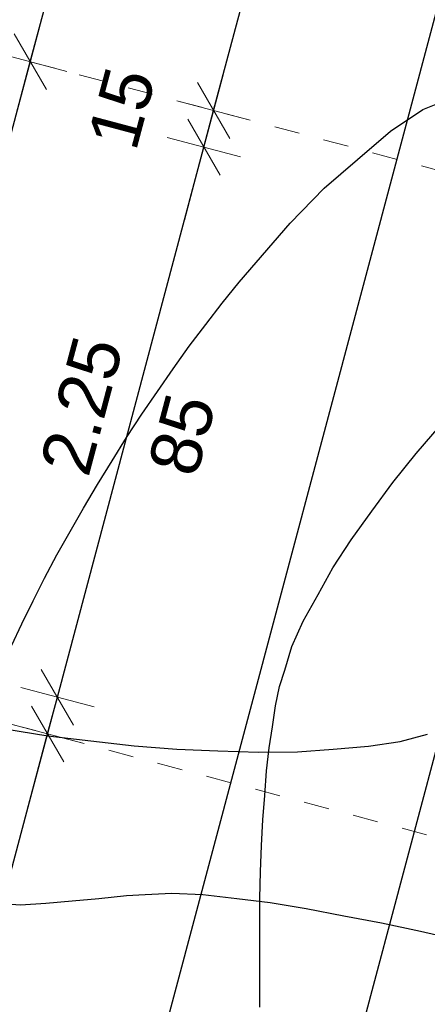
# Model space of a CAD drawing. Header units: metres. Extents: x 4462371 to 4462630, y 5328161 to 5328403.
# Tile 71 of 152: x 4462433.46 to 4462435.07, y 5328269.91 to 5328273.8. Entities that reach past the tile are written whole.
import ezdxf

# ---------------------------------------------------------------- set-up
doc = ezdxf.new("R2010")
doc.units = ezdxf.units.M
doc.header["$PDMODE"] = 65
doc.linetypes.add('AUSGEZOGEN', pattern=[0])
doc.linetypes.add('VERDECKT2_S2', pattern=[0.15000000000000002, 0.1, -0.05])
doc.layers.add('B31_BEWLIN', color=3, linetype='AUSGEZOGEN')
doc.layers.add('Maßlinie_Allgemein', color=7, linetype='AUSGEZOGEN', lineweight=13)
doc.layers.add('Standard', color=7, linetype='AUSGEZOGEN', lineweight=13)
doc.styles.add('ARIAL', font='ARIAL.TTF')
doc.dimstyles.new('_DIMSTYLE_20', dxfattribs={"dimtxt": 0.2, "dimasz": 0.3, "dimexe": 0, "dimexo": 0, "dimgap": 0.1, "dimtad": 2, "dimdec": 1, "dimlfac": 100, "dimrnd": 0.5, "dimzin": 4, "dimdsep": 46, "dimtxsty": 'ARIAL', "dimblk1": 'ALL_ML_STRICH', "dimblk2": 'ALL_ML_STRICH', "dimsah": 1, "dimcen": 0, "dimclrd": 7, "dimclre": 7, "dimclrt": 7, "dimadec": 0, "dimazin": 0, "dimtfac": 1, "dimtdec": 0, "dimtix": 1, "dimtmove": 2, "dimatfit": 3, "dimfxl": 0, "dimtvp": 1.2, "dimtzin": 0, "dimlwd": 0, "dimlwe": 13, "dimarcsym": 0})
doc.dimstyles.new('_DIMSTYLE_3', dxfattribs={"dimtxt": 0.2, "dimasz": 0.3, "dimexe": 0, "dimexo": 0, "dimgap": 0.1, "dimtad": 2, "dimrnd": 0.005, "dimzin": 4, "dimdsep": 46, "dimtxsty": 'ARIAL', "dimblk1": 'ALL_ML_STRICH', "dimblk2": 'ALL_ML_STRICH', "dimsah": 1, "dimcen": 0, "dimclrd": 7, "dimclre": 7, "dimclrt": 7, "dimadec": 0, "dimazin": 0, "dimtfac": 1, "dimtdec": 0, "dimtix": 1, "dimtmove": 2, "dimatfit": 3, "dimfxl": 0, "dimtzin": 0, "dimlwd": 0, "dimlwe": 13, "dimarcsym": 0})
doc.dimstyles.new('_DIMSTYLE_8', dxfattribs={"dimtxt": 0.2, "dimasz": 0.3, "dimexe": 0, "dimexo": 0, "dimgap": 0.1, "dimtad": 2, "dimdec": 3, "dimrnd": 0.005, "dimzin": 4, "dimdsep": 46, "dimtxsty": 'ARIAL', "dimblk1": 'ALL_ML_STRICH', "dimblk2": 'ALL_ML_STRICH', "dimsah": 1, "dimcen": 0, "dimclrd": 7, "dimclre": 7, "dimclrt": 7, "dimadec": 0, "dimazin": 0, "dimtfac": 1, "dimtdec": 0, "dimtix": 1, "dimtmove": 2, "dimatfit": 3, "dimfxl": 0, "dimtzin": 0, "dimlwd": 0, "dimlwe": 13, "dimarcsym": 0})

# ---------------------------------------------------------------- blocks, each defined once
blk = doc.blocks.new('ALL_ML_STRICH')
at = {"color": 0, "linetype": 'ByBlock', "lineweight": -2}
for p, q in [((0, -0.5), (0, 0.5)), ((-0.3, -0.3), (0.3, 0.3)), ((-1, 0), (0.5, 0))]:
    blk.add_line(p, q, dxfattribs=at)
blk = doc.blocks.new('*D147')
at = {"layer": 'DEFPOINTS', "color": 7, "linetype": 'AUSGEZOGEN', "lineweight": 13}
for p in [(4462443.02799707, 5328324.935808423), (4462425.543741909, 5328259.297194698), (4462428.686312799, 5328258.460209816)]:
    blk.add_point(p, dxfattribs=at)
at = {"layer": 'Maßlinie_Allgemein', "color": 7, "linetype": 'AUSGEZOGEN', "lineweight": -2}
for p, q in [((4462428.686312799, 5328258.460209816), (4462446.168492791, 5328324.099376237)), ((4462446.168492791, 5328324.099376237), (4462446.168492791, 5328324.099376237)), ((4462428.686312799, 5328258.460209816), (4462428.686312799, 5328258.460209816))]:
    blk.add_line(p, q, dxfattribs=at)
at = {"layer": 'Maßlinie_Allgemein', "color": 7, "linetype": 'AUSGEZOGEN', "lineweight": 13, "xscale": 0.3, "yscale": 0.3, "zscale": 0.3}
for p, rotation in [((4462446.168492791, 5328324.099376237), 75.08618508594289), ((4462428.686312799, 5328258.460209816), 255.0861850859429)]:
    blk.add_blockref('ALL_ML_STRICH', p, dxfattribs=dict(at, rotation=rotation))
at = {"layer": 'Maßlinie_Allgemein', "color": 7, "linetype": 'AUSGEZOGEN', "lineweight": 13, "insert": (4462437.237831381, 5328291.358378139), "char_height": 0.2, "width": 1.2, "attachment_point": 5, "rotation": 75.08618508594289, "style": 'ARIAL'}
blk.add_mtext('\\A1;{\\A1;{67.92\\H0.132000;\\S5^ ;}}', dxfattribs=at)
blk = doc.blocks.new('*D263')
at = {"layer": 'DEFPOINTS', "color": 7, "linetype": 'AUSGEZOGEN', "lineweight": 13}
for p in [(4462442.319201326, 5328271.180050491), (4462433.721391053, 5328265.708519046), (4462440.388957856, 5328263.932695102)]:
    blk.add_point(p, dxfattribs=at)
at = {"layer": 'Maßlinie_Allgemein', "color": 7, "linetype": 'AUSGEZOGEN', "lineweight": -2}
for p, q in [((4462433.721391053, 5328265.708519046), (4462435.651634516, 5328272.955874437)), ((4462435.651634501, 5328272.955874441), (4462435.651634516, 5328272.955874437)), ((4462433.721391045, 5328265.708519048), (4462433.721391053, 5328265.708519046))]:
    blk.add_line(p, q, dxfattribs=at)
at = {"layer": 'Maßlinie_Allgemein', "color": 7, "linetype": 'AUSGEZOGEN', "lineweight": 13, "xscale": 0.3, "yscale": 0.3, "zscale": 0.3}
for p, rotation in [((4462435.651634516, 5328272.955874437), 75.08618503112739), ((4462433.721391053, 5328265.708519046), 255.0861850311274)]:
    blk.add_blockref('ALL_ML_STRICH', p, dxfattribs=dict(at, rotation=rotation))
at = {"layer": 'Maßlinie_Allgemein', "color": 7, "linetype": 'AUSGEZOGEN', "lineweight": 13, "insert": (4462434.49376029, 5328269.398838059), "char_height": 0.2, "width": 0.8, "attachment_point": 5, "rotation": 75.08618503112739, "style": 'ARIAL'}
blk.add_mtext('\\A1;{\\A1;{7.50\\H0.132000;\\S^ ;}}', dxfattribs=at)
blk = doc.blocks.new('*D387')
at = {"layer": 'DEFPOINTS', "color": 7, "linetype": 'AUSGEZOGEN', "lineweight": 13}
for p in [(4462438.88625269, 5328346.035138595), (4462414.079139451, 5328264.937800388), (4462421.133020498, 5328263.059086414)]:
    blk.add_point(p, dxfattribs=at)
at = {"layer": 'Maßlinie_Allgemein', "color": 7, "linetype": 'AUSGEZOGEN', "lineweight": -2}
for p, q in [((4462421.133020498, 5328263.059086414), (4462442.944771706, 5328344.954202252)), ((4462442.944771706, 5328344.954202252), (4462442.944771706, 5328344.954202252)), ((4462421.133020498, 5328263.059086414), (4462421.133020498, 5328263.059086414))]:
    blk.add_line(p, q, dxfattribs=at)
at = {"layer": 'Maßlinie_Allgemein', "color": 7, "linetype": 'AUSGEZOGEN', "lineweight": 13, "xscale": 0.3, "yscale": 0.3, "zscale": 0.3}
for p, rotation in [((4462442.944771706, 5328344.954202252), 75.08618496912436), ((4462421.133020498, 5328263.059086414), 255.0861849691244)]:
    blk.add_blockref('ALL_ML_STRICH', p, dxfattribs=dict(at, rotation=rotation))
at = {"layer": 'Maßlinie_Allgemein', "color": 7, "linetype": 'AUSGEZOGEN', "lineweight": 13, "insert": (4462431.843882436, 5328304.064795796), "char_height": 0.2, "width": 1, "attachment_point": 5, "rotation": 75.08618496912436, "style": 'ARIAL'}
blk.add_mtext('\\A1;{\\A1;{84.75\\H0.132000;\\S^ ;}}', dxfattribs=at)
blk = doc.blocks.new('*D390')
at = {"layer": 'DEFPOINTS', "color": 7, "linetype": 'AUSGEZOGEN', "lineweight": 13}
for p in [(4462438.88625269, 5328346.035138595), (4462408.627330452, 5328247.849331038), (4462417.246806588, 5328245.553640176)]:
    blk.add_point(p, dxfattribs=at)
at = {"layer": 'Maßlinie_Allgemein', "color": 7, "linetype": 'AUSGEZOGEN', "lineweight": -2}
for p, q in [((4462417.246806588, 5328245.553640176), (4462443.669507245, 5328344.761177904)), ((4462443.669507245, 5328344.761177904), (4462443.669507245, 5328344.761177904)), ((4462417.246806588, 5328245.553640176), (4462417.246806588, 5328245.553640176))]:
    blk.add_line(p, q, dxfattribs=at)
at = {"layer": 'Maßlinie_Allgemein', "color": 7, "linetype": 'AUSGEZOGEN', "lineweight": 13, "xscale": 0.3, "yscale": 0.3, "zscale": 0.3}
for p, rotation in [((4462443.669507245, 5328344.761177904), 75.08618496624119), ((4462417.246806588, 5328245.553640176), 255.0861849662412)]:
    blk.add_blockref('ALL_ML_STRICH', p, dxfattribs=dict(at, rotation=rotation))
at = {"layer": 'Maßlinie_Allgemein', "color": 7, "linetype": 'AUSGEZOGEN', "lineweight": 13, "insert": (4462430.266605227, 5328295.228558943), "char_height": 0.2, "width": 1.4, "attachment_point": 5, "rotation": 75.08618496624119, "style": 'ARIAL'}
blk.add_mtext('\\A1;{\\A1;{102.66\\H0.132000;\\S5^ ;}}', dxfattribs=at)
blk = doc.blocks.new('*D394')
at = {"layer": 'DEFPOINTS', "color": 7, "linetype": 'AUSGEZOGEN', "lineweight": 13}
for p in [(4462448.889651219, 5328312.94596588), (4462431.568275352, 5328260.538500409), (4462434.708795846, 5328259.702061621)]:
    blk.add_point(p, dxfattribs=at)
at = {"layer": 'Maßlinie_Allgemein', "color": 7, "linetype": 'AUSGEZOGEN', "lineweight": -2}
for p, q in [((4462431.568275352, 5328260.538500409), (4462445.749130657, 5328313.782404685)), ((4462445.749130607, 5328313.782404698), (4462445.749130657, 5328313.782404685)), ((4462431.56827535, 5328260.538500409), (4462431.568275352, 5328260.538500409))]:
    blk.add_line(p, q, dxfattribs=at)
at = {"layer": 'Maßlinie_Allgemein', "color": 7, "linetype": 'AUSGEZOGEN', "lineweight": 13, "xscale": 0.3, "yscale": 0.3, "zscale": 0.3}
for p, rotation in [((4462445.749130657, 5328313.782404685), 75.08618503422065), ((4462431.568275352, 5328260.538500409), 255.0861850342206)]:
    blk.add_blockref('ALL_ML_STRICH', p, dxfattribs=dict(at, rotation=rotation))
at = {"layer": 'Maßlinie_Allgemein', "color": 7, "linetype": 'AUSGEZOGEN', "lineweight": 13, "insert": (4462438.463970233, 5328287.219658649), "char_height": 0.2, "width": 1, "attachment_point": 5, "rotation": 75.08618503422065, "style": 'ARIAL'}
blk.add_mtext('\\A1;{\\A1;{55.10\\H0.132000;\\S^ ;}}', dxfattribs=at)
blk = doc.blocks.new('*D527')
at = {"layer": 'DEFPOINTS', "color": 7, "linetype": 'AUSGEZOGEN', "lineweight": 13}
for p in [(4462437.195294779, 5328270.009332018), (4462429.411048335, 5328258.267185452), (4462433.759461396, 5328257.109039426)]:
    blk.add_point(p, dxfattribs=at)
at = {"layer": 'Maßlinie_Allgemein', "color": 7, "linetype": 'AUSGEZOGEN', "lineweight": -2}
for p, q in [((4462429.411048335, 5328258.267185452), (4462432.846881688, 5328271.167478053)), ((4462432.846881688, 5328271.167478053), (4462432.846881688, 5328271.167478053)), ((4462429.411048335, 5328258.267185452), (4462429.411048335, 5328258.267185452))]:
    blk.add_line(p, q, dxfattribs=at)
at = {"layer": 'Maßlinie_Allgemein', "color": 7, "linetype": 'AUSGEZOGEN', "lineweight": 13, "xscale": 0.3, "yscale": 0.3, "zscale": 0.3}
for p, rotation in [((4462432.846881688, 5328271.167478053), 75.08618508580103), ((4462429.411048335, 5328258.267185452), 255.086185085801)]:
    blk.add_blockref('ALL_ML_STRICH', p, dxfattribs=dict(at, rotation=rotation))
at = {"layer": 'Maßlinie_Allgemein', "color": 7, "linetype": 'AUSGEZOGEN', "lineweight": 13, "insert": (4462430.933819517, 5328264.775518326), "char_height": 0.2, "width": 1, "attachment_point": 5, "rotation": 75.08618508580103, "style": 'ARIAL'}
blk.add_mtext('\\A1;{\\A1;{13.35\\H0.132000;\\S^ ;}}', dxfattribs=at)
blk = doc.blocks.new('*D528')
at = {"layer": 'DEFPOINTS', "color": 7, "linetype": 'AUSGEZOGEN', "lineweight": 13}
for p in [(4462437.851577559, 5328272.473432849), (4462432.846881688, 5328271.167478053), (4462437.195294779, 5328270.009332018)]:
    blk.add_point(p, dxfattribs=at)
at = {"layer": 'Maßlinie_Allgemein', "color": 7, "linetype": 'AUSGEZOGEN', "lineweight": -2}
for p, q in [((4462432.846881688, 5328271.167478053), (4462433.503164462, 5328273.631578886)), ((4462433.503164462, 5328273.631578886), (4462433.503164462, 5328273.631578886)), ((4462432.846881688, 5328271.167478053), (4462432.846881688, 5328271.167478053))]:
    blk.add_line(p, q, dxfattribs=at)
at = {"layer": 'Maßlinie_Allgemein', "color": 7, "linetype": 'AUSGEZOGEN', "lineweight": 13, "xscale": 0.3, "yscale": 0.3, "zscale": 0.3}
for p, rotation in [((4462433.503164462, 5328273.631578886), 75.08618508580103), ((4462432.846881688, 5328271.167478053), 255.086185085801)]:
    blk.add_blockref('ALL_ML_STRICH', p, dxfattribs=dict(at, rotation=rotation))
at = {"layer": 'Maßlinie_Allgemein', "color": 7, "linetype": 'AUSGEZOGEN', "lineweight": 13, "insert": (4462432.981989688, 5328272.465115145), "char_height": 0.2, "width": 0.8, "attachment_point": 5, "rotation": 75.08618508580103, "style": 'ARIAL'}
blk.add_mtext('\\A1;{\\A1;{2.55\\H0.132000;\\S^ ;}}', dxfattribs=at)
blk = doc.blocks.new('*D529')
at = {"layer": 'DEFPOINTS', "color": 7, "linetype": 'AUSGEZOGEN', "lineweight": 13}
for p in [(4462440.547484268, 5328282.595572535), (4462433.503164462, 5328273.631578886), (4462437.851577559, 5328272.473432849)]:
    blk.add_point(p, dxfattribs=at)
at = {"layer": 'Maßlinie_Allgemein', "color": 7, "linetype": 'AUSGEZOGEN', "lineweight": -2}
for p, q in [((4462433.503164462, 5328273.631578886), (4462436.199071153, 5328283.753718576)), ((4462436.199071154, 5328283.753718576), (4462436.199071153, 5328283.753718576)), ((4462433.503164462, 5328273.631578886), (4462433.503164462, 5328273.631578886))]:
    blk.add_line(p, q, dxfattribs=at)
at = {"layer": 'Maßlinie_Allgemein', "color": 7, "linetype": 'AUSGEZOGEN', "lineweight": 13, "xscale": 0.3, "yscale": 0.3, "zscale": 0.3}
for p, rotation in [((4462436.199071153, 5328283.753718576), 75.08618508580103), ((4462433.503164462, 5328273.631578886), 255.086185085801)]:
    blk.add_blockref('ALL_ML_STRICH', p, dxfattribs=dict(at, rotation=rotation))
at = {"layer": 'Maßlinie_Allgemein', "color": 7, "linetype": 'AUSGEZOGEN', "lineweight": 13, "insert": (4462434.661546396, 5328278.771233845), "char_height": 0.2, "width": 1.2, "attachment_point": 5, "rotation": 75.08618508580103, "style": 'ARIAL'}
blk.add_mtext('\\A1;{\\A1;{10.47\\H0.132000;\\S5^ ;}}', dxfattribs=at)
blk = doc.blocks.new('*D536')
at = {"layer": 'DEFPOINTS', "color": 7, "linetype": 'AUSGEZOGEN', "lineweight": 13}
for p in [(4462437.195294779, 5328270.009332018), (4462430.135783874, 5328258.074161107), (4462433.759461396, 5328257.109039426)]:
    blk.add_point(p, dxfattribs=at)
at = {"layer": 'Maßlinie_Allgemein', "color": 7, "linetype": 'AUSGEZOGEN', "lineweight": -2}
for p, q in [((4462430.135783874, 5328258.074161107), (4462433.571617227, 5328270.974453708)), ((4462433.571617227, 5328270.974453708), (4462433.571617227, 5328270.974453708)), ((4462430.135783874, 5328258.074161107), (4462430.135783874, 5328258.074161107))]:
    blk.add_line(p, q, dxfattribs=at)
at = {"layer": 'Maßlinie_Allgemein', "color": 7, "linetype": 'AUSGEZOGEN', "lineweight": 13, "xscale": 0.3, "yscale": 0.3, "zscale": 0.3}
for p, rotation in [((4462433.571617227, 5328270.974453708), 75.08618508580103), ((4462430.135783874, 5328258.074161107), 255.086185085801)]:
    blk.add_blockref('ALL_ML_STRICH', p, dxfattribs=dict(at, rotation=rotation))
at = {"layer": 'Maßlinie_Allgemein', "color": 7, "linetype": 'AUSGEZOGEN', "lineweight": 13, "insert": (4462431.658555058, 5328264.582493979), "char_height": 0.2, "width": 1, "attachment_point": 5, "rotation": 75.08618508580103, "style": 'ARIAL'}
blk.add_mtext('\\A1;{\\A1;{13.35\\H0.132000;\\S^ ;}}', dxfattribs=at)
blk = doc.blocks.new('*D537')
at = {"layer": 'DEFPOINTS', "color": 7, "linetype": 'AUSGEZOGEN', "lineweight": 13}
for p in [(4462433.571617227, 5328270.974453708), (4462437.23389964, 5328270.154279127), (4462437.195294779, 5328270.009332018)]:
    blk.add_point(p, dxfattribs=at)
at = {"layer": 'Maßlinie_Allgemein', "color": 7, "linetype": 'AUSGEZOGEN', "lineweight": -2}
for p, q in [((4462433.571617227, 5328270.974453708), (4462433.610222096, 5328271.119400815)), ((4462433.610222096, 5328271.119400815), (4462433.610222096, 5328271.119400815)), ((4462433.571617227, 5328270.974453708), (4462433.571617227, 5328270.974453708))]:
    blk.add_line(p, q, dxfattribs=at)
at = {"layer": 'Maßlinie_Allgemein', "color": 7, "linetype": 'AUSGEZOGEN', "lineweight": 13, "xscale": 0.3, "yscale": 0.3, "zscale": 0.3}
for p, rotation in [((4462433.571617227, 5328270.974453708), 255.086185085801), ((4462433.610222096, 5328271.119400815), 75.08618508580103)]:
    blk.add_blockref('ALL_ML_STRICH', p, dxfattribs=dict(at, rotation=rotation))
at = {"layer": 'Maßlinie_Allgemein', "color": 7, "linetype": 'AUSGEZOGEN', "lineweight": 13, "insert": (4462433.246893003, 5328271.128417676), "char_height": 0.2, "width": 0.8, "attachment_point": 5, "rotation": 75.08618508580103, "style": 'ARIAL'}
blk.add_mtext('\\A1;{\\A1;{15\\H0.132000;\\S^ ;}}', dxfattribs=at)
blk = doc.blocks.new('*D538')
at = {"layer": 'DEFPOINTS', "color": 7, "linetype": 'AUSGEZOGEN', "lineweight": 13}
for p in [(4462437.812972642, 5328272.328485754), (4462433.610222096, 5328271.119400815), (4462437.23389964, 5328270.154279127)]:
    blk.add_point(p, dxfattribs=at)
at = {"layer": 'Maßlinie_Allgemein', "color": 7, "linetype": 'AUSGEZOGEN', "lineweight": -2}
for p, q in [((4462433.610222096, 5328271.119400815), (4462434.189295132, 5328273.293607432)), ((4462434.189295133, 5328273.293607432), (4462434.189295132, 5328273.293607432)), ((4462433.610222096, 5328271.119400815), (4462433.610222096, 5328271.119400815))]:
    blk.add_line(p, q, dxfattribs=at)
at = {"layer": 'Maßlinie_Allgemein', "color": 7, "linetype": 'AUSGEZOGEN', "lineweight": 13, "xscale": 0.3, "yscale": 0.3, "zscale": 0.3}
for p, rotation in [((4462434.189295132, 5328273.293607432), 75.08618508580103), ((4462433.610222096, 5328271.119400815), 255.086185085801)]:
    blk.add_blockref('ALL_ML_STRICH', p, dxfattribs=dict(at, rotation=rotation))
at = {"layer": 'Maßlinie_Allgemein', "color": 7, "linetype": 'AUSGEZOGEN', "lineweight": 13, "insert": (4462433.706725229, 5328272.272090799), "char_height": 0.2, "width": 0.8, "attachment_point": 5, "rotation": 75.08618508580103, "style": 'ARIAL'}
blk.add_mtext('\\A1;{\\A1;{2.25\\H0.132000;\\S^ ;}}', dxfattribs=at)
at = {"layer": 'Maßlinie_Allgemein', "color": 7, "linetype": 'AUSGEZOGEN', "lineweight": 13, "insert": (4462433.9652203, 5328272.034051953), "char_height": 0.2, "width": 0.01, "attachment_point": 1, "rotation": 75.08618508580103, "line_spacing_factor": 0.6024096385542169, "style": 'ARIAL'}
blk.add_mtext('\\A1;{85\\H0.132000;\\S^ ;}', dxfattribs=at)
blk = doc.blocks.new('*D539')
at = {"layer": 'DEFPOINTS', "color": 7, "linetype": 'AUSGEZOGEN', "lineweight": 13}
for p in [(4462434.189295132, 5328273.293607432), (4462437.851577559, 5328272.473432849), (4462437.812972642, 5328272.328485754)]:
    blk.add_point(p, dxfattribs=at)
at = {"layer": 'Maßlinie_Allgemein', "color": 7, "linetype": 'AUSGEZOGEN', "lineweight": -2}
for p, q in [((4462434.189295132, 5328273.293607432), (4462434.227900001, 5328273.438554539)), ((4462434.227900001, 5328273.438554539), (4462434.227900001, 5328273.438554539)), ((4462434.189295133, 5328273.293607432), (4462434.189295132, 5328273.293607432))]:
    blk.add_line(p, q, dxfattribs=at)
at = {"layer": 'Maßlinie_Allgemein', "color": 7, "linetype": 'AUSGEZOGEN', "lineweight": 13, "xscale": 0.3, "yscale": 0.3, "zscale": 0.3}
for p, rotation in [((4462434.189295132, 5328273.293607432), 255.086185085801), ((4462434.227900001, 5328273.438554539), 75.08618508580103)]:
    blk.add_blockref('ALL_ML_STRICH', p, dxfattribs=dict(at, rotation=rotation))
at = {"layer": 'Maßlinie_Allgemein', "color": 7, "linetype": 'AUSGEZOGEN', "lineweight": 13, "insert": (4462433.864570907, 5328273.447571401), "char_height": 0.2, "width": 0.8, "attachment_point": 5, "rotation": 75.08618508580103, "style": 'ARIAL'}
blk.add_mtext('\\A1;{\\A1;{15\\H0.132000;\\S^ ;}}', dxfattribs=at)
blk = doc.blocks.new('*D540')
at = {"layer": 'DEFPOINTS', "color": 7, "linetype": 'AUSGEZOGEN', "lineweight": 13}
for p in [(4462440.547484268, 5328282.595572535), (4462434.227900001, 5328273.438554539), (4462437.851577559, 5328272.473432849)]:
    blk.add_point(p, dxfattribs=at)
at = {"layer": 'Maßlinie_Allgemein', "color": 7, "linetype": 'AUSGEZOGEN', "lineweight": -2}
for p, q in [((4462434.227900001, 5328273.438554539), (4462436.923806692, 5328283.56069423)), ((4462436.923806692, 5328283.56069423), (4462436.923806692, 5328283.56069423)), ((4462434.227900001, 5328273.438554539), (4462434.227900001, 5328273.438554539))]:
    blk.add_line(p, q, dxfattribs=at)
at = {"layer": 'Maßlinie_Allgemein', "color": 7, "linetype": 'AUSGEZOGEN', "lineweight": 13, "xscale": 0.3, "yscale": 0.3, "zscale": 0.3}
for p, rotation in [((4462436.923806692, 5328283.56069423), 75.08618508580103), ((4462434.227900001, 5328273.438554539), 255.086185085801)]:
    blk.add_blockref('ALL_ML_STRICH', p, dxfattribs=dict(at, rotation=rotation))
at = {"layer": 'Maßlinie_Allgemein', "color": 7, "linetype": 'AUSGEZOGEN', "lineweight": 13, "insert": (4462435.386281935, 5328278.578209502), "char_height": 0.2, "width": 1.2, "attachment_point": 5, "rotation": 75.08618508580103, "style": 'ARIAL'}
blk.add_mtext('\\A1;{\\A1;{10.47\\H0.132000;\\S5^ ;}}', dxfattribs=at)
blk = doc.blocks.new('*D660')
at = {"layer": 'DEFPOINTS', "color": 7, "linetype": 'AUSGEZOGEN', "lineweight": 13}
for p in [(4462438.484063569, 5328345.883541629), (4462416.800995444, 5328264.471582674), (4462420.472625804, 5328263.493689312)]:
    blk.add_point(p, dxfattribs=at)
at = {"layer": 'Maßlinie_Allgemein', "color": 7, "linetype": 'AUSGEZOGEN', "lineweight": -2}
for p, q in [((4462420.472625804, 5328263.493689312), (4462442.155694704, 5328344.90564806)), ((4462442.155694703, 5328344.90564806), (4462442.155694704, 5328344.90564806)), ((4462420.472625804, 5328263.493689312), (4462420.472625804, 5328263.493689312))]:
    blk.add_line(p, q, dxfattribs=at)
at = {"layer": 'Maßlinie_Allgemein', "color": 7, "linetype": 'AUSGEZOGEN', "lineweight": 13, "xscale": 0.3, "yscale": 0.3, "zscale": 0.3}
for p, rotation in [((4462442.155694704, 5328344.90564806), 75.08618456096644), ((4462420.472625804, 5328263.493689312), 255.0861845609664)]:
    blk.add_blockref('ALL_ML_STRICH', p, dxfattribs=dict(at, rotation=rotation))
at = {"layer": 'Maßlinie_Allgemein', "color": 7, "linetype": 'AUSGEZOGEN', "lineweight": 13, "insert": (4462431.119146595, 5328304.257820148), "char_height": 0.2, "width": 1, "attachment_point": 5, "rotation": 75.08618456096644, "style": 'ARIAL'}
blk.add_mtext('\\A1;{\\A1;{84.25\\H0.132000;\\S^ ;}}', dxfattribs=at)

msp = doc.modelspace()

# ---------------------------------------------------------------- linework, layer by layer
at = {"layer": 'B31_BEWLIN', "color": 250, "linetype": 'AUSGEZOGEN'}
for points in [[(4462433.429320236, 5328271.3219656), (4462433.469442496, 5328271.409841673), (4462433.514105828, 5328271.500036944), (4462433.558769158, 5328271.590232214), (4462433.608594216, 5328271.6819626), (4462433.661392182, 5328271.774770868), (4462433.713406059, 5328271.866958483), (4462433.768392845, 5328271.960223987), (4462433.826189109, 5328272.053162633), (4462433.883985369, 5328272.146101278), (4462433.943807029, 5328272.238092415), (4462434.005490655, 5328272.327731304), (4462434.067958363, 5328272.417990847), (4462434.131667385, 5328272.506682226), (4462434.196454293, 5328272.5924007), (4462434.261861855, 5328272.677335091), (4462434.329131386, 5328272.75991723), (4462434.396531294, 5328272.837501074), (4462434.529926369, 5328272.992832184), (4462434.664953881, 5328273.131600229), (4462434.79625563, 5328273.244462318), (4462434.926773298, 5328273.356703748), (4462435.054185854, 5328273.442255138), (4462435.17278687, 5328273.490450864)], [(4462434.410453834, 5328269.893739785), (4462434.410231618, 5328270.001970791), (4462434.410630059, 5328270.109417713), (4462434.410407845, 5328270.217648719), (4462434.410806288, 5328270.325095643), (4462434.413687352, 5328270.429406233), (4462434.416568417, 5328270.533716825), (4462434.421932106, 5328270.634891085), (4462434.429614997, 5328270.731524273), (4462434.437297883, 5328270.828157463), (4462434.447136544, 5328270.918844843), (4462434.460372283, 5328271.002018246), (4462434.472987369, 5328271.085975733), (4462434.488215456, 5328271.161798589), (4462434.508724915, 5328271.226845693), (4462434.536509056, 5328271.319911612), (4462434.582316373, 5328271.419940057), (4462434.641583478, 5328271.525521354), (4462434.699445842, 5328271.631266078), (4462434.771388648, 5328271.741779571), (4462434.852870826, 5328271.854742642), (4462434.935757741, 5328271.967542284), (4462435.028184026, 5328272.082791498), (4462435.127634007, 5328272.19722358)], [(4462433.402479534, 5328270.99431932), (4462433.57304056, 5328270.967357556), (4462433.74301398, 5328270.947582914), (4462433.913608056, 5328270.927024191), (4462434.082209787, 5328270.913816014), (4462434.243820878, 5328270.907828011), (4462434.405431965, 5328270.901840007), (4462434.559431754, 5328270.90385626), (4462434.700201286, 5328270.914530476), (4462434.839566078, 5328270.925368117), (4462434.965700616, 5328270.944863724), (4462435.07349064, 5328270.973205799)], [(4462435.201063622, 5328270.158368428), (4462435.044909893, 5328270.192908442), (4462434.890781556, 5328270.226500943), (4462434.742402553, 5328270.25444144), (4462434.593402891, 5328270.283166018), (4462434.450936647, 5328270.306859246), (4462434.318891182, 5328270.322221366), (4462434.185440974, 5328270.33774691), (4462434.063032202, 5328270.344157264), (4462433.956853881, 5328270.338773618), (4462433.883223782, 5328270.334465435), (4462433.773685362, 5328270.323005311), (4462433.669308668, 5328270.313080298), (4462433.564311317, 5328270.303939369), (4462433.463855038, 5328270.297117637), (4462433.408686, 5328270.301247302)]]:
    msp.add_lwpolyline(points, dxfattribs=at)
at = {"layer": 'Standard', "color": 7, "linetype": 'VERDECKT2_S2', "lineweight": 18}
for p, q in [((4462436.885263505, 5328272.730798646), (4462433.503164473, 5328273.631578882)), ((4462432.846881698, 5328271.16747805), (4462436.228980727, 5328270.266697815))]:
    msp.add_line(p, q, dxfattribs=at)

# ---------------------------------------------------------------- dimensions: what is measured, and where the dimension line sits
at = {"layer": 'Maßlinie_Allgemein', "color": 7, "linetype": 'AUSGEZOGEN', "lineweight": 13}
for base, p1, p2, angle, dimstyle, picture, middle in [((4462443.669507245, 5328344.761177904), (4462417.246806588, 5328245.553640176), (4462443.669507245, 5328344.761177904), 75.08618496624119, '_DIMSTYLE_8', '*D390', (4462430.266605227, 5328295.228558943)), ((4462442.944771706, 5328344.954202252), (4462421.133020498, 5328263.059086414), (4462442.944771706, 5328344.954202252), 75.08618496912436, '_DIMSTYLE_3', '*D387', (4462431.843882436, 5328304.064795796)), ((4462442.155694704, 5328344.90564806), (4462420.472625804, 5328263.493689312), (4462442.155694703, 5328344.90564806), 75.08618456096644, '_DIMSTYLE_3', '*D660', (4462431.119146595, 5328304.257820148)), ((4462446.168492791, 5328324.099376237), (4462428.686312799, 5328258.460209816), (4462446.168492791, 5328324.099376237), 75.08618508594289, '_DIMSTYLE_8', '*D147', (4462437.237831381, 5328291.358378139)), ((4462445.749130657, 5328313.782404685), (4462431.56827535, 5328260.538500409), (4462445.749130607, 5328313.782404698), 75.08618503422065, '_DIMSTYLE_3', '*D394', (4462438.463970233, 5328287.219658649)), ((4462436.199071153, 5328283.753718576), (4462433.503164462, 5328273.631578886), (4462436.199071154, 5328283.753718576), 75.08618508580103, '_DIMSTYLE_8', '*D529', (4462434.661546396, 5328278.771233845)), ((4462436.923806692, 5328283.56069423), (4462434.227900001, 5328273.438554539), (4462436.923806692, 5328283.56069423), 75.08618508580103, '_DIMSTYLE_8', '*D540', (4462435.386281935, 5328278.578209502)), ((4462434.227900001, 5328273.438554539), (4462434.189295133, 5328273.293607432), (4462434.227900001, 5328273.438554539), 75.08618508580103, '_DIMSTYLE_20', '*D539', (4462433.864570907, 5328273.447571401)), ((4462433.503164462, 5328273.631578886), (4462432.846881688, 5328271.167478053), (4462433.503164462, 5328273.631578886), 75.08618508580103, '_DIMSTYLE_3', '*D528', (4462432.981989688, 5328272.465115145)), ((4462435.651634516, 5328272.955874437), (4462433.721391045, 5328265.708519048), (4462435.651634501, 5328272.955874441), 75.08618503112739, '_DIMSTYLE_3', '*D263', (4462434.49376029, 5328269.398838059)), ((4462433.610222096, 5328271.119400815), (4462433.571617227, 5328270.974453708), (4462433.610222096, 5328271.119400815), 75.08618508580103, '_DIMSTYLE_20', '*D537', (4462433.246893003, 5328271.128417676)), ((4462432.846881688, 5328271.167478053), (4462429.411048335, 5328258.267185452), (4462432.846881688, 5328271.167478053), 75.08618508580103, '_DIMSTYLE_3', '*D527', (4462430.933819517, 5328264.775518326)), ((4462433.571617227, 5328270.974453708), (4462430.135783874, 5328258.074161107), (4462433.571617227, 5328270.974453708), 75.08618508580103, '_DIMSTYLE_3', '*D536', (4462431.658555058, 5328264.582493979))]:
    dim = msp.add_linear_dim(base=base, p1=p1, p2=p2, angle=angle, dimstyle=dimstyle, override={"dimpost": '<>', "dimclrd": 7, "dimclre": 7, "dimclrt": 7, "dimlwd": 0, "dimlwe": 13}, dxfattribs=at)
    dim.commit()
    dim.dimension.update_dxf_attribs({"geometry": picture, "text_midpoint": middle, "dimtype": 160})
dim = msp.add_linear_dim(base=(4462434.189295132, 5328273.293607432), p1=(4462433.610222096, 5328271.119400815), p2=(4462434.189295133, 5328273.293607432), angle=75.08618508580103, text='<>\\X\\A1;{85\\H0.132000;\\S^ ;}', dimstyle='_DIMSTYLE_3', override={"dimpost": '<>', "dimclrd": 7, "dimclre": 7, "dimclrt": 7, "dimlwd": 0, "dimlwe": 13}, dxfattribs=at)
dim.commit()
dim.dimension.update_dxf_attribs({"geometry": '*D538', "text_midpoint": (4462433.706725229, 5328272.272090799), "dimtype": 160})

doc.saveas('drawing.dxf')
